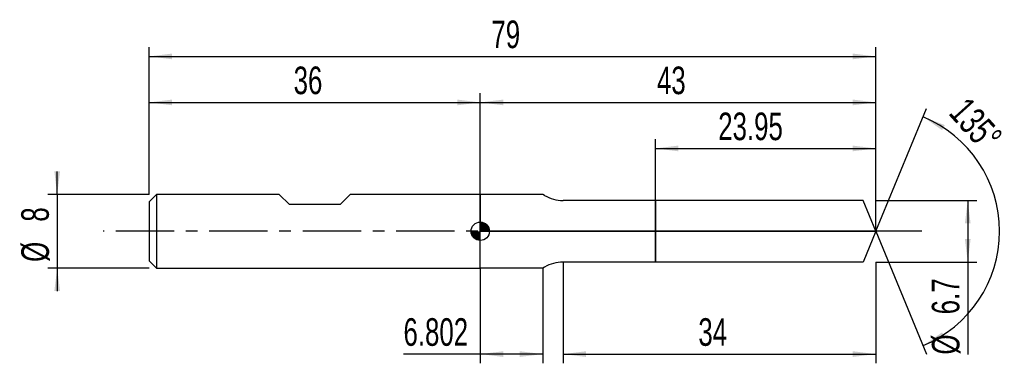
# Model space of a CAD drawing. Extents: x -14 to 93, y -14 to 23.
import ezdxf
from ezdxf.enums import TextEntityAlignment as Align

# ---------------------------------------------------------------- set-up
doc = ezdxf.new("R2010")
doc.units = 0
doc.linetypes.add('CENTER', pattern=[10.16, 6.35, -1.27, 1.27, -1.27])
doc.layers.get('0').update_dxf_attribs({"linetype": 'CONTINUOUS'})
for name, color, linetype in [('1', 4, 'CONTINUOUS'), ('2', 7, 'CONTINUOUS'), ('4', 2, 'CENTER'), ('CUT', 1, 'CONTINUOUS'), ('NOCUT', 7, 'CONTINUOUS'), ('SK1', 4, 'CONTINUOUS'), ('SK2', 7, 'CONTINUOUS'), ('SK4', 2, 'CENTER')]:
    doc.layers.add(name, color=color, linetype=linetype)
doc.dimstyles.new('SLDDIMSTYLE0', dxfattribs={"dimtxt": 3, "dimasz": 2.5, "dimexe": 0, "dimexo": 0.0625, "dimgap": 0.75, "dimtad": 1, "dimrnd": 1e-09, "dimzin": 12, "dimsah": 1, "dimcen": 0.09, "dimazin": 3, "dimtfac": 1, "dimtofl": 0, "dimtmove": 0, "dimatfit": 3})
doc.dimstyles.new('SLDDIMSTYLE1', dxfattribs={"dimtxt": 3, "dimasz": 2.5, "dimexe": 0, "dimexo": 0.0625, "dimgap": 0.75, "dimtad": 1, "dimzin": 12, "dimsah": 1, "dimcen": 0.09, "dimazin": 3, "dimtfac": 1, "dimtofl": 0, "dimtmove": 0, "dimatfit": 3})
doc.dimstyles.new('SLDDIMSTYLE2', dxfattribs={"dimtxt": 3, "dimasz": 2.5, "dimexe": 0, "dimexo": 0.0625, "dimgap": 0.75, "dimtad": 1, "dimrnd": 1e-09, "dimzin": 12, "dimsah": 1, "dimcen": 0.09, "dimazin": 3, "dimtfac": 1, "dimtmove": 0, "dimatfit": 3})

# ---------------------------------------------------------------- blocks, each defined once
blk = doc.blocks.new('_D')
at = {"layer": '2'}
for p, q in [((45, -3.35), (45, -14.35)), ((79, -3.35), (79, -14.35)), ((45, -13.35), (79, -13.35))]:
    blk.add_line(p, q, dxfattribs=at)
for points in [[(45, -13.35), (47.5, -13.66), (47.5, -13.04)], [(79, -13.35), (76.5, -13.04), (76.5, -13.66)]]:
    blk.add_solid(points, dxfattribs=at)
at = {"layer": '2', "width": 0.7}
blk.add_text('34', height=3, dxfattribs=at).set_placement((59.71, -13.35), align=Align.BOTTOM_LEFT)
blk = doc.blocks.new('_D_1')
at = {"layer": '2'}
for p, q in [((79, 3.35), (90, 3.35)), ((89, 3.35), (89, -3.35)), ((79, -3.35), (90, -3.35)), ((89, -3.35), (89, -13.4))]:
    blk.add_line(p, q, dxfattribs=at)
for points in [[(89, 3.35), (88.69, 0.85), (89.31, 0.85)], [(89, -3.35), (89.31, -0.85), (88.69, -0.85)]]:
    blk.add_solid(points, dxfattribs=at)
at = {"layer": '2', "width": 0.7}
for s, p in [('6.7', (88.99, -9.03)), ('%%c', (89, -13.4))]:
    blk.add_text(s, height=3, rotation=90, dxfattribs=at).set_placement(p, align=Align.BOTTOM_LEFT)
blk = doc.blocks.new('_D_2')
at = {"layer": '2'}
for p, q in [((36, -4), (36, -14.35)), ((42.8, -4), (42.8, -14.35)), ((36, -13.35), (27.65, -13.35)), ((42.8, -13.35), (36, -13.35))]:
    blk.add_line(p, q, dxfattribs=at)
for points in [[(36, -13.35), (38.5, -13.66), (38.5, -13.04)], [(42.8, -13.35), (40.3, -13.04), (40.3, -13.66)]]:
    blk.add_solid(points, dxfattribs=at)
at = {"layer": '2', "width": 0.7}
blk.add_text('6.802', height=3, dxfattribs=at).set_placement((27.65, -13.35), align=Align.BOTTOM_LEFT)
blk = doc.blocks.new('_D_3')
at = {"layer": '2'}
for p, q in [((55.05, 3.35), (55.05, 10)), ((79, 3.35), (79, 10)), ((55.05, 9), (79, 9))]:
    blk.add_line(p, q, dxfattribs=at)
for points in [[(55.05, 9), (57.55, 8.69), (57.55, 9.31)], [(79, 9), (76.5, 9.31), (76.5, 8.69)]]:
    blk.add_solid(points, dxfattribs=at)
at = {"layer": '2', "width": 0.7}
blk.add_text('23.95', height=3, dxfattribs=at).set_placement((61.87, 9), align=Align.BOTTOM_LEFT)
blk = doc.blocks.new('_D_4')
at = {"layer": '2'}
for q in [(84.53, 13.35), (84.53, -13.35)]:
    blk.add_line((79, 0), q, dxfattribs=at)
blk.add_arc((79, 0), 13.45, 292.491, 67.509, dxfattribs=at)
for points in [[(84.15, 12.43), (86.21, 10.99), (86.5, 11.54)], [(84.15, -12.43), (86.5, -11.54), (86.21, -10.99)]]:
    blk.add_solid(points, dxfattribs=at)
at = {"layer": '2', "width": 0.7}
blk.add_text('135°', height=3, rotation=-48.0128, dxfattribs=at).set_placement((86.15, 12.17), align=Align.BOTTOM_LEFT)
blk = doc.blocks.new('_D_5')
at = {"layer": 'SK2'}
for p, q in [((0, 4), (0, 20)), ((79, 4), (79, 20)), ((0, 19), (79, 19))]:
    blk.add_line(p, q, dxfattribs=at)
for points in [[(0, 19), (2.5, 18.69), (2.5, 19.31)], [(79, 19), (76.5, 19.31), (76.5, 18.69)]]:
    blk.add_solid(points, dxfattribs=at)
at = {"layer": 'SK2', "width": 0.7}
blk.add_text('79', height=3, dxfattribs=at).set_placement((37.21, 19), align=Align.BOTTOM_LEFT)
blk = doc.blocks.new('_D_6')
at = {"layer": 'SK2'}
for p, q in [((0, 4), (0, 15)), ((36, 4), (36, 15)), ((0, 14), (36, 14))]:
    blk.add_line(p, q, dxfattribs=at)
for points in [[(0, 14), (2.5, 13.69), (2.5, 14.31)], [(36, 14), (33.5, 14.31), (33.5, 13.69)]]:
    blk.add_solid(points, dxfattribs=at)
at = {"layer": 'SK2', "width": 0.7}
blk.add_text('36', height=3, dxfattribs=at).set_placement((15.71, 14), align=Align.BOTTOM_LEFT)
blk = doc.blocks.new('_D_7')
at = {"layer": 'SK2'}
for p, q in [((36, 0), (36, 15)), ((79, 0), (79, 15)), ((36, 14), (79, 14))]:
    blk.add_line(p, q, dxfattribs=at)
for points in [[(36, 14), (38.5, 13.69), (38.5, 14.31)], [(79, 14), (76.5, 14.31), (76.5, 13.69)]]:
    blk.add_solid(points, dxfattribs=at)
at = {"layer": 'SK2', "width": 0.7}
blk.add_text('43', height=3, dxfattribs=at).set_placement((55.21, 14), align=Align.BOTTOM_LEFT)
blk = doc.blocks.new('_D_8')
at = {"layer": 'SK2'}
for p, q in [((-10, 4), (-10, 6.5)), ((0, 4), (-11, 4)), ((-10, 4), (-10, -4)), ((0, -4), (-11, -4)), ((-10, -4), (-10, -6.5))]:
    blk.add_line(p, q, dxfattribs=at)
for points in [[(-10, 4), (-9.69, 6.5), (-10.31, 6.5)], [(-10, -4), (-10.31, -6.5), (-9.69, -6.5)]]:
    blk.add_solid(points, dxfattribs=at)
at = {"layer": 'SK2', "width": 0.7}
for s, p in [('8', (-10.01, 1.04)), ('%%c', (-10, -3.33))]:
    blk.add_text(s, height=3, rotation=90, dxfattribs=at).set_placement(p, align=Align.BOTTOM_LEFT)
blk = doc.blocks.new('*U11')
at = {"color": 0, "linetype": 'CONTINUOUS'}
for points in [[(0, 0), (0, 1), (0.2, 0)], [(0.2, 0), (0, 1), (0.2, 0.98)], [(0.2, 0), (0.2, 0.98), (0.38, 0)], [(0.38, 0), (0.2, 0.98), (0.38, 0.92)], [(0.38, 0), (0.38, 0.92), (0.56, 0)], [(0.56, 0), (0.38, 0.92), (0.56, 0.83)], [(0.56, 0), (0.56, 0.83), (0.71, 0)], [(0.71, 0), (0.56, 0.83), (0.71, 0.71)], [(0.71, 0), (0.71, 0.71), (0.83, 0)], [(0.83, 0), (0.71, 0.71), (0.83, 0.56)], [(0.83, 0), (0.83, 0.56), (0.92, 0)], [(0.92, 0), (0.83, 0.56), (0.92, 0.38)], [(0.92, 0), (0.92, 0.38), (0.98, 0)], [(0.98, 0), (0.92, 0.38), (0.98, 0.2)], [(0.98, 0), (0.98, 0.2), (1, 0)]]:
    blk.add_solid(points, dxfattribs=at)
blk = doc.blocks.new('*U12')
at = {"color": 0, "linetype": 'CONTINUOUS'}
for points in [[(-0.98, -0.17), (-1, 0), (-0.98, 0)], [(-0.98, -0.17), (-0.98, 0), (-0.94, -0.34)], [(-0.94, -0.34), (-0.98, 0), (-0.94, 0)], [(-0.94, -0.34), (-0.94, 0), (-0.87, -0.5)], [(-0.87, -0.5), (-0.94, 0), (-0.87, 0)], [(-0.87, -0.5), (-0.87, 0), (-0.77, -0.64)], [(-0.77, -0.64), (-0.87, 0), (-0.77, 0)], [(-0.77, -0.64), (-0.77, 0), (-0.64, -0.77)], [(-0.64, -0.77), (-0.77, 0), (-0.64, 0)], [(-0.64, -0.77), (-0.64, 0), (-0.5, -0.87)], [(-0.5, -0.87), (-0.64, 0), (-0.5, 0)], [(-0.5, -0.87), (-0.5, 0), (-0.34, -0.94)], [(-0.34, -0.94), (-0.5, 0), (-0.34, 0)], [(-0.34, -0.94), (-0.34, 0), (-0.17, -0.98)], [(-0.17, -0.98), (-0.34, 0), (-0.17, 0)], [(-0.17, -0.98), (-0.17, 0), (0, -1)], [(0, -1), (-0.17, 0), (0, 0)]]:
    blk.add_solid(points, dxfattribs=at)
blk = doc.blocks.new('SW_DOWELSYMBOL_0')
at = {"layer": 'SK1', "color": 0}
blk.add_circle((0, 0), 1, dxfattribs=at)
at = {"color": 0, "linetype": 'CONTINUOUS'}
for name in ['*U12', '*U11']:
    blk.add_blockref(name, (0, 0), dxfattribs=at)

msp = doc.modelspace()

# ---------------------------------------------------------------- linework, layer by layer
at = {"layer": '1'}
for p, q in [((42.802, 4), (36, 4)), ((36, 4), (36, 0)), ((43, 3.886), (42.802, 4)), ((55.05, 3.35), (45, 3.35)), ((77.613, 3.35), (55.05, 3.35)), ((55.05, 3.35), (55.05, 0)), ((55.05, 0), (55.05, 3.35)), ((79, 0), (77.613, 3.35)), ((36, -4), (36, 0)), ((55.05, -3.35), (55.05, 0)), ((55.05, 0), (55.05, -3.35)), ((79, 0), (77.613, -3.35)), ((42.802, -4), (36, -4)), ((43, -3.886), (42.802, -4)), ((55.05, -3.35), (45, -3.35)), ((77.613, -3.35), (55.05, -3.35))]:
    msp.add_line(p, q, dxfattribs=at)
for centre, start, end in [((45, 7.35), 240, 270), ((45, -7.35), 90, 120)]:
    msp.add_arc(centre, 4, start, end, dxfattribs=at)
at = {"layer": '4'}
msp.add_line((79, 0), (36, 0), dxfattribs=at)
at = {"layer": 'CUT'}
for p, q in [((77.613, 3.35), (55.05, 3.35)), ((55.05, 3.35), (55.05, 0)), ((79, 0), (77.613, 3.35)), ((55.05, 0), (79, 0))]:
    msp.add_line(p, q, dxfattribs=at)
at = {"layer": 'NOCUT'}
for p, q in [((42.802, 4), (36, 4)), ((36, 4), (36, 0)), ((43, 3.886), (42.802, 4)), ((55.05, 3.35), (45, 3.35)), ((55.05, 0), (55.05, 3.35)), ((36, 0), (55.05, 0))]:
    msp.add_line(p, q, dxfattribs=at)
msp.add_arc((45, 7.35), 4, 240, 270, dxfattribs=at)
at = {"layer": 'SK1'}
for p, q in [((0.8, 4), (0, 3.2)), ((14.15, 4), (0.8, 4)), ((0.8, 4), (0.8, -4)), ((15.25, 2.9), (14.15, 4)), ((21.85, 4), (20.75, 2.9)), ((36, 4), (21.85, 4)), ((0, 3.2), (0, 0)), ((20.75, 2.9), (15.25, 2.9)), ((0, 0), (0, -3.2)), ((0, -3.2), (0.8, -4)), ((0.8, -4), (36, -4))]:
    msp.add_line(p, q, dxfattribs=at)
msp.add_circle((36, 0), 1, dxfattribs=at)
at = {"layer": 'SK4'}
msp.add_line((84, 0), (-5, 0), dxfattribs=at)

# ---------------------------------------------------------------- block references
at = {"layer": 'SK1'}
msp.add_blockref('SW_DOWELSYMBOL_0', (36, 0), dxfattribs=at)

# ---------------------------------------------------------------- texts
at = {"layer": 'SK2', "width": 0.7}
msp.add_text('AP1', height=0.05, dxfattribs=at).set_placement((36, -0.018), align=Align.BOTTOM_LEFT)

# ---------------------------------------------------------------- dimensions: what is measured, and where the dimension line sits
at = {"layer": '2'}
dim = msp.add_angular_dim_2l(base=(92.454, 0), line1=((79, 0), (77.613, 3.35)), line2=((77.613, -3.35), (79, 0)), dimstyle='SLDDIMSTYLE1', dxfattribs=at)
dim.commit()
dim.dimension.update_dxf_attribs({"geometry": '_D_4', "text_midpoint": (89, 9), "dimtype": 162})
for base, p1, p2, picture, middle in [((79, 9), (55.05, 3.35), (79, 3.35), '_D_3', (67.025, 9)), ((36, -13.35), (42.802, -4), (36, -4), '_D_2', (32.802, -13.35)), ((79, -13.35), (45, -3.35), (79, -3.35), '_D', (62, -13.35))]:
    dim = msp.add_linear_dim(base=base, p1=p1, p2=p2, dimstyle='SLDDIMSTYLE0', dxfattribs=at)
    dim.commit()
    dim.dimension.update_dxf_attribs({"geometry": picture, "text_midpoint": middle, "dimtype": 160})
dim = msp.add_linear_dim(base=(89, -3.35), p1=(79, 3.35), p2=(79, -3.35), angle=90, text='%%c<>', dimstyle='SLDDIMSTYLE0', dxfattribs=at)
dim.commit()
dim.dimension.update_dxf_attribs({"geometry": '_D_1', "text_midpoint": (89, -8.35), "dimtype": 160})
at = {"layer": 'SK2'}
for base, p1, p2, picture, middle in [((79, 19), (0, 4), (79, 4), '_D_5', (39.5, 19)), ((36, 14), (0, 4), (36, 4), '_D_6', (18, 14)), ((79, 14), (36, 0), (79, 0), '_D_7', (57.5, 14))]:
    dim = msp.add_linear_dim(base=base, p1=p1, p2=p2, dimstyle='SLDDIMSTYLE0', dxfattribs=at)
    dim.commit()
    dim.dimension.update_dxf_attribs({"geometry": picture, "text_midpoint": middle, "dimtype": 160})
dim = msp.add_linear_dim(base=(-10, -4), p1=(0, 4), p2=(0, -4), angle=90, text='%%c<>', dimstyle='SLDDIMSTYLE2', dxfattribs=at)
dim.commit()
dim.dimension.update_dxf_attribs({"geometry": '_D_8', "text_midpoint": (-10, 0), "dimtype": 160})

doc.saveas('drawing.dxf')
